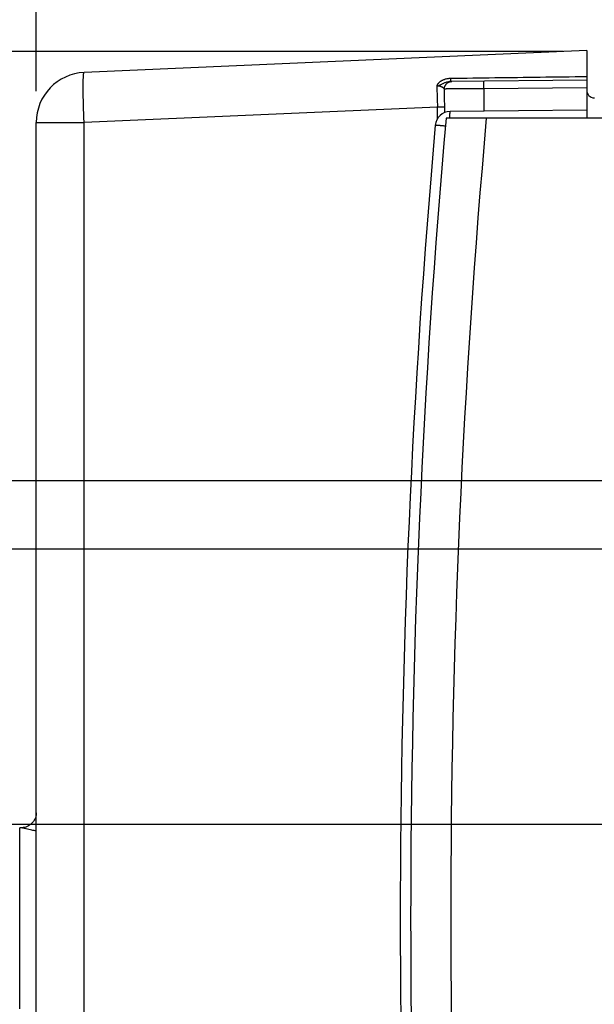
# Model space of a CAD drawing. Header units: inches. Extents: x 0 to 34, y 0 to 22.
# Tile 40 of 47: x 18.7 to 19.9, y 16.2 to 18.2. Entities that reach past the tile are written whole.
import ezdxf

# ---------------------------------------------------------------- set-up
doc = ezdxf.new("R2010")
doc.units = ezdxf.units.IN
doc.header["$LTSCALE"] = 1.87
doc.header["$MEASUREMENT"] = 0
doc.layers.get('0').update_dxf_attribs({"linetype": 'CONTINUOUS'})
doc.layers.add('DIMENSIONS', color=7, linetype='CONTINUOUS')
doc.styles.get("Standard").update_dxf_attribs({"font": 'txt', "width": 0.8})
doc.dimstyles.new('DIMSTYLE_1', dxfattribs={"dimtxt": 0.125, "dimasz": 0.18, "dimexe": 0.18, "dimexo": 0.0625, "dimgap": 0.09, "dimtad": 0, "dimtih": 1, "dimtoh": 1, "dimdec": 3, "dimzin": 4, "dimdsep": 46, "dimtxsty": 'STANDARD', "dimblk": '_FILLED', "dimblk1": '_FILLED', "dimblk2": '_FILLED', "dimcen": 0.09, "dimadec": 0, "dimazin": 0, "dimtp": 0.01, "dimtm": 0.01, "dimtfac": 1, "dimtdec": 3, "dimtofl": 0, "dimtmove": 0, "dimatfit": 3, "dimldrblk": '_FILLED', "dimfxl": 1, "dimtolj": 1, "dimtzin": 4, "dimarcsym": 0})

# ---------------------------------------------------------------- blocks, each defined once
blk = doc.blocks.new('_FILLED')
at = {"color": 0, "linetype": 'BYBLOCK'}
blk.add_solid([(0, 0), (-1, 0.174), (-1, -0.174)], dxfattribs=at)
blk = doc.blocks.new('*D12')
at = {"layer": 'DIMENSIONS', "color": 2, "linetype": 'CONTINUOUS'}
for p, q in [((17.2034, 18.1422), (17.2034, 18.5022)), ((19.8182, 18.1422), (17.0784, 18.1422)), ((17.8287, 17.1474), (17.0784, 17.1474)), ((17.2034, 17.1474), (17.2034, 16.7874)), ((20.1614, 17.1474), (18.0523, 17.1474))]:
    blk.add_line(p, q, dxfattribs=at)
at = {"layer": 'DIMENSIONS', "color": 2, "linetype": 'CONTINUOUS', "xscale": 0.18, "yscale": 0.18, "zscale": 0.18}
for p, rotation in [((17.2034, 18.1422), 270), ((17.2034, 17.1474), 90)]:
    blk.add_blockref('_FILLED', p, dxfattribs=dict(at, rotation=rotation))
at = {"layer": 'DIMENSIONS', "color": 2, "linetype": 'CONTINUOUS', "width": 0.8}
for s, p in [('.995', (16.8534, 17.5889)), ('[', (16.8534, 17.4014)), (']', (17.4534, 17.4014)), ('25.27', (16.9534, 17.4014))]:
    blk.add_text(s, height=0.125, dxfattribs=at).set_placement(p)
blk = doc.blocks.new('*D13')
at = {"layer": 'DIMENSIONS', "color": 2, "linetype": 'CONTINUOUS'}
for p, q in [((19.8182, 18.1422), (16.3284, 18.1422)), ((16.4534, 18.1422), (16.4534, 17.3748)), ((16.4534, 16.5973), (16.4534, 16.9373)), ((20.1614, 16.5973), (16.3284, 16.5973))]:
    blk.add_line(p, q, dxfattribs=at)
at = {"layer": 'DIMENSIONS', "color": 2, "linetype": 'CONTINUOUS', "xscale": 0.18, "yscale": 0.18, "zscale": 0.18}
for p, rotation in [((16.4534, 18.1422), 90), ((16.4534, 16.5973), 270)]:
    blk.add_blockref('_FILLED', p, dxfattribs=dict(at, rotation=rotation))
at = {"layer": 'DIMENSIONS', "color": 2, "linetype": 'CONTINUOUS', "width": 0.8}
for s, p in [('1.545', (16.1034, 17.1873)), ('[', (16.1034, 16.9998)), ('39.24', (16.2034, 16.9998)), (']', (16.7034, 16.9998))]:
    blk.add_text(s, height=0.125, dxfattribs=at).set_placement(p)
blk = doc.blocks.new('*D14')
at = {"layer": 'DIMENSIONS', "color": 2, "linetype": 'CONTINUOUS'}
for p, q in [((18.7654, 18.0626), (18.7654, 19.7672)), ((20.3489, 18.9803), (20.3489, 19.7672)), ((18.7654, 19.6422), (18.4054, 19.6422)), ((20.3489, 19.6422), (20.7089, 19.6422)), ((20.3489, 17.335), (20.3489, 18.7894))]:
    blk.add_line(p, q, dxfattribs=at)
at = {"layer": 'DIMENSIONS', "color": 2, "linetype": 'CONTINUOUS', "xscale": 0.18, "yscale": 0.18, "zscale": 0.18}
blk.add_blockref('_FILLED', (18.7654, 19.6422), dxfattribs=at)
at = {"layer": 'DIMENSIONS', "color": 2, "linetype": 'CONTINUOUS', "xscale": 0.18, "yscale": 0.18, "zscale": 0.18, "rotation": 180}
blk.add_blockref('_FILLED', (20.3489, 19.6422), dxfattribs=at)
at = {"layer": 'DIMENSIONS', "color": 2, "linetype": 'CONTINUOUS', "width": 0.8}
for s, p in [('1.584', (18.8742, 19.5797)), ('[', (19.4992, 19.5797)), ('40.22', (19.5992, 19.5797)), (']', (20.0992, 19.5797))]:
    blk.add_text(s, height=0.125, dxfattribs=at).set_placement(p)
blk = doc.blocks.new('*D18')
at = {"layer": 'DIMENSIONS', "color": 2, "linetype": 'CONTINUOUS'}
for p, q in [((18.7654, 18.0626), (18.7654, 20.5172)), ((20.9747, 17.4712), (20.9747, 20.5172)), ((18.7654, 20.3922), (18.4054, 20.3922)), ((20.9747, 20.3922), (21.3347, 20.3922))]:
    blk.add_line(p, q, dxfattribs=at)
at = {"layer": 'DIMENSIONS', "color": 2, "linetype": 'CONTINUOUS', "xscale": 0.18, "yscale": 0.18, "zscale": 0.18}
blk.add_blockref('_FILLED', (18.7654, 20.3922), dxfattribs=at)
at = {"layer": 'DIMENSIONS', "color": 2, "linetype": 'CONTINUOUS', "xscale": 0.18, "yscale": 0.18, "zscale": 0.18, "rotation": 180}
blk.add_blockref('_FILLED', (20.9747, 20.3922), dxfattribs=at)
at = {"layer": 'DIMENSIONS', "color": 2, "linetype": 'CONTINUOUS', "width": 0.8}
for s, p in [('2.209', (19.2459, 20.3297)), ('[', (19.8709, 20.3297)), ('56.12', (19.9709, 20.3297)), (']', (20.4709, 20.3297))]:
    blk.add_text(s, height=0.125, dxfattribs=at).set_placement(p)
blk = doc.blocks.new('*D19')
at = {"layer": 'DIMENSIONS', "color": 2, "linetype": 'CONTINUOUS'}
for p, q in [((17.9534, 18.1422), (17.9534, 18.5022)), ((19.8182, 18.1422), (17.8284, 18.1422)), ((20.7871, 17.2836), (17.8284, 17.2836)), ((17.9534, 17.2836), (17.9534, 16.9236))]:
    blk.add_line(p, q, dxfattribs=at)
at = {"layer": 'DIMENSIONS', "color": 2, "linetype": 'CONTINUOUS', "xscale": 0.18, "yscale": 0.18, "zscale": 0.18}
for p, rotation in [((17.9534, 18.1422), 270), ((17.9534, 17.2836), 90)]:
    blk.add_blockref('_FILLED', p, dxfattribs=dict(at, rotation=rotation))
at = {"layer": 'DIMENSIONS', "color": 2, "linetype": 'CONTINUOUS', "width": 0.8}
for s, p in [('.859', (17.6034, 17.7945)), ('[', (17.6034, 17.607)), ('21.81', (17.7034, 17.607)), (']', (18.2034, 17.607))]:
    blk.add_text(s, height=0.125, dxfattribs=at).set_placement(p)
blk = doc.blocks.new('*D20')
at = {"layer": 'DIMENSIONS', "color": 2, "linetype": 'CONTINUOUS'}
for p, q in [((16.4534, 15.9114), (16.4534, 16.2714)), ((20.1241, 15.9114), (16.3284, 15.9114)), ((19.8182, 14.6765), (16.3284, 14.6765)), ((16.4534, 14.6765), (16.4534, 14.3165))]:
    blk.add_line(p, q, dxfattribs=at)
at = {"layer": 'DIMENSIONS', "color": 2, "linetype": 'CONTINUOUS', "xscale": 0.18, "yscale": 0.18, "zscale": 0.18}
for p, rotation in [((16.4534, 15.9114), 270), ((16.4534, 14.6765), 90)]:
    blk.add_blockref('_FILLED', p, dxfattribs=dict(at, rotation=rotation))
at = {"layer": 'DIMENSIONS', "color": 2, "linetype": 'CONTINUOUS', "width": 0.8}
for s, p in [('1.235', (16.1034, 15.5617)), ('[', (16.1034, 15.3742)), (']', (16.7034, 15.3742)), ('31.37', (16.2034, 15.3742))]:
    blk.add_text(s, height=0.125, dxfattribs=at).set_placement(p)
blk = doc.blocks.new('*D21')
at = {"layer": 'DIMENSIONS', "color": 2, "linetype": 'CONTINUOUS'}
for p, q in [((18.7654, 18.0626), (18.7654, 19.0172)), ((20.3117, 16.099), (20.3117, 19.0172)), ((18.7654, 18.8922), (18.4054, 18.8922)), ((20.3117, 18.8922), (20.6717, 18.8922))]:
    blk.add_line(p, q, dxfattribs=at)
at = {"layer": 'DIMENSIONS', "color": 2, "linetype": 'CONTINUOUS', "xscale": 0.18, "yscale": 0.18, "zscale": 0.18}
blk.add_blockref('_FILLED', (18.7654, 18.8922), dxfattribs=at)
at = {"layer": 'DIMENSIONS', "color": 2, "linetype": 'CONTINUOUS', "xscale": 0.18, "yscale": 0.18, "zscale": 0.18, "rotation": 180}
blk.add_blockref('_FILLED', (20.3117, 18.8922), dxfattribs=at)
at = {"layer": 'DIMENSIONS', "color": 2, "linetype": 'CONTINUOUS', "width": 0.8}
for s, p in [('1.546', (18.9268, 18.8297)), ('[', (19.5518, 18.8297)), ('39.28', (19.6518, 18.8297)), (']', (20.1518, 18.8297))]:
    blk.add_text(s, height=0.125, dxfattribs=at).set_placement(p)

msp = doc.modelspace()

# ---------------------------------------------------------------- linework, layer by layer
at = {"color": 7, "linetype": 'CONTINUOUS'}
for p, q in [((19.8654, 18.1439), (18.861, 18.1)), ((19.8654, 18.1439), (19.8654, 18.0089)), ((19.8654, 18.0844), (19.593, 18.082)), ((19.8654, 18.0694), (19.6597, 18.0676)), ((19.6597, 18.0676), (19.6597, 18.0226)), ((19.8802, 18.0492), (19.8807, 18.0492)), ((19.5674, 18.031), (18.861, 18.0001)), ((19.5674, 18.0083), (19.5674, 18.031)), ((19.5815, 18.031), (19.5674, 18.031)), ((19.5815, 18.0199), (19.5815, 18.031)), ((21.5077, 18.0089), (19.5844, 18.0089)), ((19.8654, 18.0244), (19.5923, 18.022)), ((18.7654, 14.8186), (18.7654, 18.0001)), ((18.7654, 18.0001), (18.861, 18.0001)), ((18.861, 14.8186), (18.861, 18.0001)), ((18.7323, 16.2284), (18.7323, 16.5904))]:
    msp.add_line(p, q, dxfattribs=at)
msp.add_lwpolyline([(18.7654, 16.6205), (18.7653, 16.6183), (18.765, 16.6156), (18.7644, 16.6129), (18.7636, 16.6103), (18.7625, 16.6078), (18.7613, 16.6054), (18.7598, 16.6031), (18.7581, 16.6009), (18.7562, 16.599), (18.7542, 16.5972), (18.752, 16.5955), (18.7497, 16.5941), (18.7472, 16.5929), (18.7446, 16.592), (18.742, 16.5913), (18.7393, 16.5908), (18.7366, 16.5905), (18.7344, 16.5905)], dxfattribs=at)
for centre, radius, start, end in [((18.8654, 18.0001), 0.1, 92.5, 180), ((19.8804, 18.0642), 0.015, 180, 269.5), ((37.5935, 16.4094), 18.08, 174.92453, 185.07547), ((19.5926, 17.992), 0.03, 90.5, 174.9474), ((37.5935, 16.4094), 18, 174.90191, 185.09809), ((37.4928, 16.4094), 18, 174.94741, 185.05259)]:
    msp.add_arc(centre, radius, start, end, dxfattribs=at)
for points, knots in [([(18.861, 18.0001), (18.8609, 18.0024), (18.8607, 18.0069), (18.8604, 18.0137), (18.8602, 18.0204), (18.86, 18.027), (18.8598, 18.0335), (18.8596, 18.0398), (18.8595, 18.046), (18.8594, 18.0519), (18.8593, 18.0576), (18.8592, 18.063), (18.8592, 18.0681), (18.8592, 18.0729), (18.8592, 18.0774), (18.8593, 18.0815), (18.8594, 18.0853), (18.8595, 18.0886), (18.8596, 18.0916), (18.8598, 18.0941), (18.86, 18.0961), (18.8602, 18.0977), (18.8604, 18.0989), (18.8606, 18.0997), (18.8609, 18.1), (18.861, 18.1)], [0, 0, 0, 0, 0.068037, 0.13575, 0.202824, 0.268948, 0.333814, 0.397122, 0.458578, 0.517897, 0.574804, 0.629036, 0.68034, 0.728481, 0.773236, 0.814399, 0.851781, 0.885212, 0.914541, 0.939641, 0.960406, 0.976762, 0.98868, 0.996234, 1, 1, 1, 1]), ([(19.5664, 18.0731), (19.5664, 18.0732), (19.5664, 18.0733), (19.5665, 18.0736), (19.5666, 18.0739), (19.5667, 18.0742), (19.5668, 18.0746), (19.567, 18.075), (19.5671, 18.0754), (19.5674, 18.0758), (19.5676, 18.0763), (19.5679, 18.0768), (19.5683, 18.0774), (19.5687, 18.078), (19.5692, 18.0786), (19.5698, 18.0793), (19.5704, 18.08), (19.5712, 18.0807), (19.5721, 18.0815), (19.5732, 18.0824), (19.5745, 18.0832), (19.576, 18.0841), (19.5777, 18.085), (19.5798, 18.0859), (19.5822, 18.0868), (19.5848, 18.0875), (19.5877, 18.0881), (19.5907, 18.0884), (19.5928, 18.0885), (19.5938, 18.0885)], [0, 0, 0, 0, 0.006434, 0.014741, 0.024412, 0.03512, 0.046618, 0.058854, 0.071971, 0.086272, 0.102151, 0.119796, 0.139302, 0.160744, 0.18438, 0.210547, 0.239636, 0.27206, 0.30825, 0.348798, 0.394388, 0.445868, 0.504221, 0.570698, 0.646226, 0.729249, 0.817425, 0.90846, 1, 1, 1, 1]), ([(19.593, 18.082), (19.5931, 18.082), (19.5932, 18.0821), (19.5932, 18.0824), (19.5933, 18.0828), (19.5934, 18.0834), (19.5935, 18.0842), (19.5936, 18.0851), (19.5937, 18.0861), (19.5937, 18.0873), (19.5938, 18.0881), (19.5938, 18.0885)], [0, 0, 0, 0, 0.020998, 0.063435, 0.130199, 0.221232, 0.335741, 0.472521, 0.630054, 0.806554, 1, 1, 1, 1]), ([(19.5938, 18.0885), (19.6231, 18.0889), (19.6825, 18.0897), (19.773, 18.0909), (19.8343, 18.0917), (19.8654, 18.0921)], [0, 0, 0, 0, 0.323232, 0.656646, 1, 1, 1, 1]), ([(19.5664, 18.0731), (19.5667, 18.0731), (19.5674, 18.0732), (19.5684, 18.0735), (19.5695, 18.0737), (19.5707, 18.0742), (19.5719, 18.0748), (19.5733, 18.0755), (19.5748, 18.0763), (19.5766, 18.0773), (19.5786, 18.0783), (19.5808, 18.0793), (19.5833, 18.0803), (19.5859, 18.0811), (19.5883, 18.0816), (19.5907, 18.0819), (19.5923, 18.082), (19.593, 18.082)], [0, 0, 0, 0, 0.034169, 0.070686, 0.110465, 0.154598, 0.203287, 0.257427, 0.318511, 0.387692, 0.4656, 0.553433, 0.651084, 0.747379, 0.836066, 0.919883, 1, 1, 1, 1]), ([(19.5808, 18.067), (19.5808, 18.0672), (19.5805, 18.0677), (19.5799, 18.0683), (19.5791, 18.069), (19.5781, 18.0697), (19.5769, 18.0704), (19.5757, 18.071), (19.5743, 18.0715), (19.5729, 18.072), (19.5716, 18.0724), (19.5703, 18.0727), (19.569, 18.0729), (19.5677, 18.073), (19.5668, 18.0731), (19.5664, 18.0731)], [0, 0, 0, 0, 0.043152, 0.097226, 0.162652, 0.238291, 0.321796, 0.410251, 0.500808, 0.59058, 0.677968, 0.762431, 0.84399, 0.92302, 1, 1, 1, 1]), ([(19.5674, 18.031), (19.5675, 18.033), (19.5675, 18.0371), (19.5674, 18.0432), (19.5672, 18.0493), (19.567, 18.0553), (19.5668, 18.0614), (19.5666, 18.0673), (19.5665, 18.0712), (19.5664, 18.0731)], [0, 0, 0, 0, 0.144222, 0.289404, 0.434691, 0.579222, 0.722148, 0.862631, 1, 1, 1, 1]), ([(19.5808, 18.067), (19.5808, 18.0676), (19.5809, 18.0687), (19.5812, 18.0703), (19.5816, 18.072), (19.5823, 18.0735), (19.5831, 18.075), (19.584, 18.0763), (19.5851, 18.0776), (19.5864, 18.0787), (19.5877, 18.0797), (19.5892, 18.0805), (19.5907, 18.0812), (19.592, 18.0816), (19.5928, 18.0817), (19.5931, 18.0818)], [0, 0, 0, 0, 0.080496, 0.161002, 0.241487, 0.321939, 0.402349, 0.482712, 0.563021, 0.643277, 0.723481, 0.803635, 0.883748, 0.963828, 1, 1, 1, 1]), ([(19.6597, 18.0676), (19.6577, 18.0676), (19.6539, 18.0675), (19.6481, 18.0675), (19.6424, 18.0675), (19.6368, 18.0674), (19.6313, 18.0674), (19.626, 18.0673), (19.6209, 18.0673), (19.6159, 18.0673), (19.6112, 18.0672), (19.6068, 18.0672), (19.6026, 18.0672), (19.5988, 18.0671), (19.5952, 18.0671), (19.5921, 18.0671), (19.5892, 18.0671), (19.5868, 18.0671), (19.5847, 18.067), (19.5831, 18.067), (19.5818, 18.067), (19.5811, 18.067), (19.5808, 18.067)], [0, 0, 0, 0, 0.073671, 0.146905, 0.219317, 0.290525, 0.360153, 0.427831, 0.493203, 0.555924, 0.615663, 0.672105, 0.724953, 0.773924, 0.818758, 0.859218, 0.895089, 0.926185, 0.952344, 0.973433, 0.989345, 1, 1, 1, 1]), ([(19.5815, 18.031), (19.5815, 18.0334), (19.5815, 18.0383), (19.5814, 18.0456), (19.5813, 18.0528), (19.5811, 18.06), (19.5809, 18.0647), (19.5808, 18.067)], [0, 0, 0, 0, 0.203705, 0.406765, 0.607945, 0.806062, 1, 1, 1, 1]), ([(19.5931, 18.0818), (19.5934, 18.0818), (19.5942, 18.082), (19.5951, 18.082), (19.5956, 18.082)], [0, 0, 0, 0, 0.354107, 1, 1, 1, 1]), ([(19.6597, 18.0676), (19.6597, 18.0681), (19.6597, 18.0691), (19.6596, 18.0707), (19.6596, 18.0722), (19.6596, 18.0737), (19.6596, 18.075), (19.6596, 18.0764), (19.6596, 18.0776), (19.6596, 18.0787), (19.6596, 18.0797), (19.6596, 18.0805), (19.6596, 18.0812), (19.6596, 18.0818), (19.6596, 18.0822), (19.6597, 18.0824), (19.6596, 18.0826), (19.6597, 18.0826)], [0, 0, 0, 0, 0.104515, 0.207885, 0.308977, 0.406683, 0.499934, 0.587707, 0.669042, 0.743047, 0.808912, 0.865917, 0.913436, 0.95095, 0.978051, 0.994447, 1, 1, 1, 1]), ([(19.592, 18.0089), (19.592, 18.0093), (19.592, 18.0104), (19.592, 18.0121), (19.592, 18.0141), (19.5921, 18.0159), (19.5921, 18.0174), (19.5921, 18.0188), (19.5922, 18.0199), (19.5922, 18.0207), (19.5922, 18.0214), (19.5923, 18.0217), (19.5923, 18.022), (19.5923, 18.022)], [0, 0, 0, 0, 0.091022, 0.253353, 0.40256, 0.537372, 0.656642, 0.759354, 0.844638, 0.911775, 0.960211, 0.989585, 1, 1, 1, 1]), ([(19.583, 17.9928), (19.5825, 17.9928), (19.5812, 17.993), (19.5791, 17.9931), (19.5767, 17.9934), (19.5744, 17.9936), (19.5724, 17.9937), (19.5704, 17.9939), (19.5687, 17.9941), (19.5672, 17.9942), (19.5659, 17.9943), (19.5648, 17.9944), (19.5639, 17.9945), (19.5632, 17.9945), (19.563, 17.9947), (19.5627, 17.9946), (19.5627, 17.9946)], [0, 0, 0, 0, 0.074805, 0.197224, 0.314413, 0.425038, 0.527954, 0.622418, 0.70774, 0.783251, 0.848299, 0.902304, 0.94479, 0.975386, 0.993836, 1, 1, 1, 1]), ([(18.7653, 16.5841), (18.7624, 16.5846), (18.7556, 16.5858), (18.7466, 16.5877), (18.7394, 16.59), (18.7357, 16.5903), (18.7343, 16.5904)], [0, 0, 0, 0, 0.285663, 0.653776, 0.868638, 1, 1, 1, 1])]:
    msp.add_open_spline(points, degree=3, knots=knots, dxfattribs=at)
msp.add_open_spline([(18.7343, 16.5904), (18.7337, 16.5904), (18.733, 16.5904), (18.7323, 16.5904)], degree=3, dxfattribs=at)

# ---------------------------------------------------------------- dimensions: what is measured, and where the dimension line sits
at = {"layer": 'DIMENSIONS', "color": 2, "linetype": 'CONTINUOUS'}
for base, p1, p2, picture, middle in [((20.9747, 20.3922), (18.7654, 18.0626), (20.9747, 17.4712), '*D18', (19.9084, 20.3922)), ((20.3489, 19.64224), (18.76536, 18.06262), (20.3489, 17.33496), '*D14', (19.53669, 19.64224)), ((20.3117, 18.8922), (18.7654, 18.0626), (20.3117, 16.099), '*D21', (19.5893, 18.8922))]:
    dim = msp.add_linear_dim(base=base, p1=p1, p2=p2, dimstyle='DIMSTYLE_1', dxfattribs=at)
    dim.commit()
    dim.dimension.update_dxf_attribs({"geometry": picture, "text_midpoint": middle, "dimtype": 160})
for base, p1, p2, angle, picture, middle in [((17.2034, 17.1474), (19.8182, 18.1422), (20.1614, 17.1474), 270, '*D12', (17.2034, 17.5576)), ((17.9534, 18.1422), (20.7871, 17.2836), (19.8182, 18.1422), 90, '*D19', (17.9534, 17.7632)), ((16.4534, 18.1422), (20.1614, 16.5973), (19.8182, 18.1422), 90, '*D13', (16.4534, 17.1561)), ((16.4534, 14.6765), (20.1241, 15.9114), (19.8182, 14.6765), 270, '*D20', (16.4534, 15.5304))]:
    dim = msp.add_linear_dim(base=base, p1=p1, p2=p2, angle=angle, dimstyle='DIMSTYLE_1', dxfattribs=at)
    dim.commit()
    dim.dimension.update_dxf_attribs({"geometry": picture, "text_midpoint": middle, "dimtype": 160})

doc.saveas('drawing.dxf')
